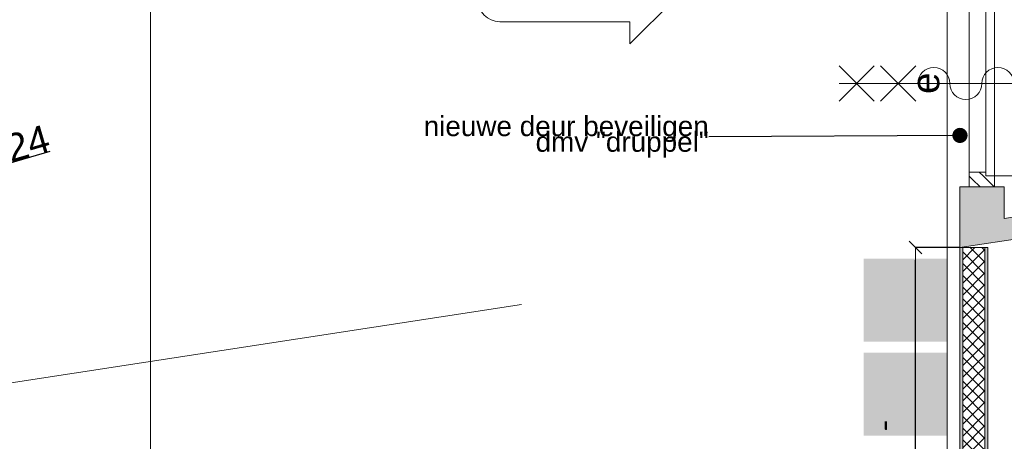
# Model space of a CAD drawing. Extents: x -238422 to 258194, y -34825 to 126331.
# Tile 36 of 239: x -189994 to -185552, y 43870 to 45773. Entities that reach past the tile are written whole.
import ezdxf
from ezdxf.enums import TextEntityAlignment as Align

# ---------------------------------------------------------------- set-up
doc = ezdxf.new("R2010")
doc.units = 0
doc.header["$LTSCALE"] = 50
doc.linetypes.add('_ .', pattern=[190, 90, -50, 0, -50])
doc.layers.get('0').update_dxf_attribs({"linetype": 'CONTINUOUS'})
doc.layers.get('Defpoints').update_dxf_attribs({"linetype": 'CONTINUOUS'})
for name, color, linetype in [('22 Binnenwanden', 7, 'CONTINUOUS'), ('22 Binnenwanden 2D arcering', 7, 'CONTINUOUS'), ('22 Binnenwanden Deuren', 7, 'CONTINUOUS'), ('22 Binnenwanden Deurlabels', 7, 'CONTINUOUS'), ('22 Binnenwanden Doorsnede-arcering', 7, 'CONTINUOUS'), ('22 Binnenwanden Laagscheidingslijnen', 7, 'CONTINUOUS'), ('65 Beveiliging', 7, 'CONTINUOUS'), ('65 Beveiliging 2D arcering', 7, 'CONTINUOUS'), ('A Stramien', 7, 'CONTINUOUS'), ('Tekst_dim 1_ 50', 7, 'CONTINUOUS'), ('WM5448--', 1, 'CONTINUOUS')]:
    doc.layers.add(name, color=color, linetype=linetype)
doc.styles.add('GENERATED_STYLE_1', font='ARIAL.TTF')
doc.styles.get("Standard").update_dxf_attribs({"font": 'ARIAL.TTF'})
doc.dimstyles.new('GENERATED_STYLE__3', dxfattribs={"dimtxt": 89.999998, "dimasz": 57, "dimexe": 0.18, "dimexo": 0, "dimgap": 0.09, "dimtad": 1, "dimdec": 0, "dimzin": 0, "dimdsep": 46, "dimtxsty": 'GENERATED_STYLE_1', "dimblk": 'ARROWHEAD_6', "dimblk1": 'ARROWHEAD_6', "dimblk2": 'ARROWHEAD_6', "dimcen": 0.09, "dimclrd": 1, "dimclre": 1, "dimclrt": 2, "dimadec": 1, "dimazin": 0, "dimtfac": 1, "dimtdec": 4, "dimtmove": 0, "dimatfit": 3, "dimfxl": 0, "dimtolj": 1, "dimtzin": 0, "dimarcsym": 0})
doc.dimstyles.new('GENERATED_STYLE__7', dxfattribs={"dimtxt": 125, "dimasz": 137.681159, "dimexe": 0.18, "dimexo": 40, "dimgap": 0.09, "dimtad": 1, "dimdec": 0, "dimzin": 0, "dimdsep": 46, "dimtxsty": 'GENERATED_STYLE_1', "dimblk": 'ARROWHEAD_5', "dimblk1": 'ARROWHEAD_5', "dimblk2": 'ARROWHEAD_5', "dimcen": 0.09, "dimclrd": 1, "dimclre": 1, "dimclrt": 2, "dimadec": 1, "dimazin": 0, "dimtfac": 1, "dimtdec": 4, "dimtmove": 0, "dimatfit": 3, "dimfxl": 0, "dimtolj": 1, "dimtzin": 0, "dimarcsym": 0})
doc.dimstyles.new('GENERATED_STYLE__8', dxfattribs={"dimtxt": 0.18, "dimasz": 136.8, "dimexe": 0.18, "dimexo": 0.0625, "dimgap": 0.09, "dimtad": 0, "dimtih": 1, "dimtoh": 1, "dimdec": 4, "dimzin": 0, "dimdsep": 46, "dimtxsty": 'Standard', "dimcen": 0.09, "dimadec": 0, "dimazin": 0, "dimtfac": 1, "dimtdec": 4, "dimtmove": 0, "dimatfit": 3, "dimldrblk": 'ARROWHEAD_11', "dimfxl": 0, "dimtolj": 1, "dimtzin": 0, "dimarcsym": 0})
pattern_1 = [(0, (0, 0), (0, 37.5), [0, -37.5])]
pattern_2 = [(45, (0, 0), (-31.8198, 31.8198), [])]

# ---------------------------------------------------------------- blocks, each defined once
blk = doc.blocks.new('Wall_43_2', base_point=(39150.3, 19182.9))
at = {"layer": '22 Binnenwanden Doorsnede-arcering', "linetype": 'Continuous', "lineweight": 0}
h = blk.add_hatch(dxfattribs=at)
h.set_pattern_fill('10_GIPS_0002', color=9, style=0, pattern_type=2)
h.set_pattern_definition(pattern_1)
h.paths.add_polyline_path([(39150.3, 19182.9), (39150.3, 13830.9), (39162.8, 13830.9), (39162.8, 19182.9)], flags=0)
h = blk.add_hatch(dxfattribs=at)
h.set_pattern_fill('13_45GR_ISOLATIE_0002', color=9, style=0, pattern_type=2)
h.set_pattern_definition([(45, (0, 0), (-26.516504, 26.516504), []), (135, (0, 0), (26.516504, 26.516504), [])])
h.paths.add_polyline_path([(39162.8, 19182.9), (39162.8, 13830.9), (39262.8, 13830.9), (39262.8, 19182.9)], flags=0)
h = blk.add_hatch(dxfattribs=at)
h.set_pattern_fill('10_GIPS_0002', color=9, style=0, pattern_type=2)
h.set_pattern_definition(pattern_1)
h.paths.add_polyline_path([(39275.3, 13830.9), (39275.3, 19182.9), (39262.8, 19182.9), (39262.8, 13830.9)], flags=0)
at = {"layer": '22 Binnenwanden', "color": 1, "linetype": 'Continuous', "lineweight": 0}
for p, q in [((39150.3, 19182.9), (39150.3, 13830.9)), ((39275.3, 19182.9), (39150.3, 19182.9)), ((39275.3, 13830.9), (39275.3, 19182.9))]:
    blk.add_line(p, q, dxfattribs=at)
at = {"layer": '22 Binnenwanden Laagscheidingslijnen', "color": 9, "linetype": 'Continuous', "lineweight": 0}
for p, q in [((39162.8, 19182.9), (39162.8, 13830.9)), ((39262.8, 13830.9), (39262.8, 19182.9))]:
    blk.add_line(p, q, dxfattribs=at)
blk = doc.blocks.new('D1c 1 zij bu h 15_2')
at = {"layer": '22 Binnenwanden 2D arcering', "linetype": 'Continuous', "lineweight": 0}
h = blk.add_hatch(dxfattribs=at)
h.set_pattern_fill('12_NAALDHOUT_0002', color=9, style=0, pattern_type=2)
h.set_pattern_definition(pattern_2)
h.paths.add_polyline_path([(-710, 0), (-710, -114), (-676.5, -114), (-676.5, 0)], flags=0)
h = blk.add_hatch(dxfattribs=at)
h.set_pattern_fill('12_NAALDHOUT_0002', color=9, style=0, pattern_type=2)
h.set_pattern_definition(pattern_2)
h.paths.add_polyline_path([(-676.5, 0), (-676.5, -114), (-660, -114), (-660, 0)], flags=0)
h = blk.add_hatch(dxfattribs=at)
h.set_pattern_fill('12_NAALDHOUT_0002', color=9, style=0, pattern_type=2)
h.set_pattern_definition(pattern_2)
h.paths.add_polyline_path([(-660, -74), (-660, 0), (-643, 0), (-643, -74)], flags=0)
h = blk.add_hatch(dxfattribs=at)
h.set_pattern_fill('12_NAALDHOUT_0002', color=9, style=0, pattern_type=2)
h.set_pattern_definition(pattern_2)
h.paths.add_polyline_path([(274, -74), (257, -74), (257, 0), (274, 0)], flags=0)
h = blk.add_hatch(dxfattribs=at)
h.set_pattern_fill('12_NAALDHOUT_0002', color=9, style=0, pattern_type=2)
h.set_pattern_definition(pattern_2)
h.paths.add_polyline_path([(274, 0), (274, -114), (290.5, -114), (290.5, 0)], flags=0)
h = blk.add_hatch(dxfattribs=at)
h.set_pattern_fill('12_NAALDHOUT_0002', color=9, style=0, pattern_type=2)
h.set_pattern_definition(pattern_2)
h.paths.add_polyline_path([(290.5, 0), (290.5, -114), (307, -114), (307, 0)], flags=0)
h = blk.add_hatch(dxfattribs=at)
h.set_pattern_fill('12_NAALDHOUT_0002', color=9, style=0, pattern_type=2)
h.set_pattern_definition(pattern_2)
h.paths.add_polyline_path([(307, -60), (307, 0), (324, 0), (324, -60)], flags=0)
h = blk.add_hatch(dxfattribs=at)
h.set_pattern_fill('12_NAALDHOUT_0002', color=9, style=0, pattern_type=2)
h.set_pattern_definition(pattern_2)
h.paths.add_polyline_path([(660, -60), (643, -60), (643, 0), (660, 0)], flags=0)
h = blk.add_hatch(dxfattribs=at)
h.set_pattern_fill('12_NAALDHOUT_0002', color=9, style=0, pattern_type=2)
h.set_pattern_definition(pattern_2)
h.paths.add_polyline_path([(660, 0), (660, -114), (676.5, -114), (676.5, 0)], flags=0)
h = blk.add_hatch(dxfattribs=at)
h.set_pattern_fill('12_NAALDHOUT_0002', color=9, style=0, pattern_type=2)
h.set_pattern_definition(pattern_2)
h.paths.add_polyline_path([(710, 0), (676.5, 0), (676.5, -114), (710, -114)], flags=0)
at = {"layer": '22 Binnenwanden Deuren', "color": 9, "linetype": 'Continuous', "lineweight": 0}
for p, q in [((-272.2, 429), (-113.8, 587.4)), ((-272.2, 587.4), (-113.8, 429)), ((-193, 587.4), (-193, -701.4)), ((-272.2, 241.7), (-113.8, 400.2)), ((-272.2, 400.2), (-113.8, 241.7)), ((-660, -114), (-660, -1048)), ((-272.2, -352.2), (-113.8, -510.7)), ((-272.2, -510.7), (-113.8, -352.2)), ((-272.2, -701.4), (-113.8, -543)), ((-272.2, -543), (-113.8, -701.4))]:
    blk.add_line(p, q, dxfattribs=at)
at = {"layer": '22 Binnenwanden Deuren', "color": 1, "linetype": 'Continuous', "lineweight": 0}
for p, q in [((-710, 0), (710, 0)), ((-710, 0), (-710, -114)), ((-643, -74), (-643, 0)), ((257, -74), (257, 0)), ((324, -60), (324, 0)), ((643, -60), (643, 0)), ((710, -114), (710, 0)), ((-710, -107), (-710, -7)), ((710, -107), (710, -7)), ((274, -74), (-660, -74)), ((-660, -74), (-660, -114)), ((274, -114), (274, -74)), ((307, -60), (660, -60)), ((307, -114), (307, -60)), ((660, -114), (660, -60)), ((-710, -114), (710, -114)), ((-660, -114), (274, -114))]:
    blk.add_line(p, q, dxfattribs=at)
at = {"layer": '22 Binnenwanden Deuren', "color": 9, "linetype": 'Continuous', "lineweight": 0}
for centre, radius, start, end in [((-193, 160), 72.3, 270, 90), ((-193, 15.3), 72.3, 90, 270), ((-193, -129.3), 72.3, 270, 90), ((-660, -114), 934, 270, 0), ((-193, -274), 72.3, 90, 270)]:
    blk.add_arc(centre, radius, start, end, dxfattribs=at)
blk = doc.blocks.new('Deur en raam marker 15+_2')
at = {"layer": '22 Binnenwanden Deurlabels', "color": 2, "lineweight": 0, "style": 'GENERATED_STYLE_1'}
blk.add_attdef('AC_WIDO_ID', text='', height=125, rotation=180, dxfattribs=at).set_placement((18.9, -155.9), align=Align.BOTTOM_LEFT)
blk = doc.blocks.new('Wall_44_2', base_point=(42550.4, 19804.2))
at = {"layer": '22 Binnenwanden Doorsnede-arcering', "linetype": 'Continuous', "lineweight": 0}
for points in [[(42550.4, 19804.2), (41092.1, 19581.1), (41107.2, 19482.3), (42565.6, 19705.4)], [(39150.3, 19182.9), (39703.6, 19267.5), (39688.4, 19366.4), (39350.3, 19314.6)]]:
    blk.add_hatch(color=255, dxfattribs=at).paths.add_polyline_path(points, flags=0)
at = {"layer": '22 Binnenwanden', "color": 1, "linetype": 'Continuous', "lineweight": 0}
for p, q in [((42550.4, 19804.2), (41092.1, 19581.1)), ((42565.6, 19705.4), (42550.4, 19804.2)), ((41107.2, 19482.3), (42565.6, 19705.4)), ((41107.2, 19482.3), (41092.1, 19581.1)), ((39688.4, 19366.4), (39350.3, 19314.6)), ((39703.6, 19267.5), (39688.4, 19366.4)), ((39150.3, 19182.9), (39703.6, 19267.5))]:
    blk.add_line(p, q, dxfattribs=at)
for p in [(41107.2, 19482.3), (39703.6, 19267.5)]:
    blk.add_point(p, dxfattribs=at)
at = {"layer": '22 Binnenwanden Deuren', "color": 1, "linetype": 'Continuous', "lineweight": 0, "zscale": 1000, "rotation": 8.69842222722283}
blk.add_blockref('D1c 1 zij bu h 15_2', (40389.2, 19480.7), dxfattribs=at)
at = {"layer": '22 Binnenwanden Deurlabels', "color": 9, "lineweight": 0, "rotation": 188.6984222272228}
blk.add_blockref('Deur en raam marker 15+_2', (40405.4, 19374.9), dxfattribs=at).add_auto_attribs({'AC_WIDO_ID': 'j'})
blk = doc.blocks.new('D1a bu h 15_4')
at = {"layer": '22 Binnenwanden 2D arcering', "linetype": 'Continuous', "lineweight": 0}
h = blk.add_hatch(dxfattribs=at)
h.set_pattern_fill('12_NAALDHOUT_0002', color=9, style=0, pattern_type=2)
h.set_pattern_definition(pattern_2)
h.paths.add_polyline_path([(-467, 0), (-467, -114), (-433.5, -114), (-433.5, 0)], flags=0)
h = blk.add_hatch(dxfattribs=at)
h.set_pattern_fill('12_NAALDHOUT_0002', color=9, style=0, pattern_type=2)
h.set_pattern_definition(pattern_2)
h.paths.add_polyline_path([(-433.5, 0), (-433.5, -114), (-417, -114), (-417, 0)], flags=0)
h = blk.add_hatch(dxfattribs=at)
h.set_pattern_fill('12_NAALDHOUT_0002', color=9, style=0, pattern_type=2)
h.set_pattern_definition(pattern_2)
h.paths.add_polyline_path([(-417, -74), (-417, 0), (-400, 0), (-400, -74)], flags=0)
h = blk.add_hatch(dxfattribs=at)
h.set_pattern_fill('12_NAALDHOUT_0002', color=9, style=0, pattern_type=2)
h.set_pattern_definition(pattern_2)
h.paths.add_polyline_path([(417, -74), (400, -74), (400, 0), (417, 0)], flags=0)
h = blk.add_hatch(dxfattribs=at)
h.set_pattern_fill('12_NAALDHOUT_0002', color=9, style=0, pattern_type=2)
h.set_pattern_definition(pattern_2)
h.paths.add_polyline_path([(417, 0), (417, -114), (433.5, -114), (433.5, 0)], flags=0)
h = blk.add_hatch(dxfattribs=at)
h.set_pattern_fill('12_NAALDHOUT_0002', color=9, style=0, pattern_type=2)
h.set_pattern_definition(pattern_2)
h.paths.add_polyline_path([(467, 0), (433.5, 0), (433.5, -114), (467, -114)], flags=0)
at = {"layer": '22 Binnenwanden Deuren', "color": 9, "linetype": 'Continuous', "lineweight": 0}
for p, q in [((-79.2, 429), (79.2, 587.4)), ((-79.2, 587.4), (79.2, 429)), ((0, 587.4), (0, -701.4)), ((-79.2, 241.7), (79.2, 400.2)), ((-79.2, 400.2), (79.2, 241.7)), ((-417, -114), (-417, -948)), ((-79.2, -352.2), (79.2, -510.7)), ((-79.2, -510.7), (79.2, -352.2)), ((-79.2, -701.4), (79.2, -543)), ((-79.2, -543), (79.2, -701.4))]:
    blk.add_line(p, q, dxfattribs=at)
at = {"layer": '22 Binnenwanden Deuren', "color": 1, "linetype": 'Continuous', "lineweight": 0}
for p, q in [((-467, 0), (467, 0)), ((-467, -114), (-467, 0)), ((-400, -74), (-400, 0)), ((400, -74), (400, 0)), ((467, -114), (467, 0)), ((417, -74), (-417, -74)), ((-417, -74), (-417, -114)), ((417, -114), (417, -74)), ((-467, -114), (467, -114)), ((-417, -114), (417, -114))]:
    blk.add_line(p, q, dxfattribs=at)
at = {"layer": '22 Binnenwanden Deuren', "color": 9, "linetype": 'Continuous', "lineweight": 0}
for centre, radius, start, end in [((0, 160), 72.3, 270, 90), ((0, 15.3), 72.3, 90, 270), ((0, -129.3), 72.3, 270, 90), ((-417, -114), 834, 270, 0), ((0, -274), 72.3, 90, 270)]:
    blk.add_arc(centre, radius, start, end, dxfattribs=at)
blk = doc.blocks.new('Deur en raam marker 15+')
at = {"layer": '22 Binnenwanden Deurlabels', "color": 2, "lineweight": 0, "style": 'GENERATED_STYLE_1'}
blk.add_attdef('AC_WIDO_ID', text='', height=125, rotation=180, dxfattribs=at).set_placement((47.4, -255.9), align=Align.BOTTOM_LEFT)
blk = doc.blocks.new('Wall_50_2', base_point=(39150.3, 22175.9))
at = {"layer": '22 Binnenwanden Doorsnede-arcering', "linetype": 'Continuous', "lineweight": 0}
for points in [[(39150.3, 22175.9), (39150.3, 20390.6), (39192.3, 20390.6), (39306.3, 20390.6), (39350.3, 20390.6), (39350.3, 22175.9)], [(39150.3, 19182.9), (39350.3, 19314.6), (39350.3, 19456.6), (39306.3, 19456.6), (39192.3, 19456.6), (39150.3, 19456.6)]]:
    blk.add_hatch(color=255, dxfattribs=at).paths.add_polyline_path(points, flags=0)
at = {"layer": '22 Binnenwanden', "color": 1, "linetype": 'Continuous', "lineweight": 0}
for p, q in [((39150.3, 22175.9), (39150.3, 20390.6)), ((39350.3, 20390.6), (39350.3, 22175.9)), ((39192.3, 20390.6), (39150.3, 20390.6)), ((39306.3, 20390.6), (39192.3, 20390.6)), ((39350.3, 20390.6), (39306.3, 20390.6)), ((39192.3, 19456.6), (39150.3, 19456.6)), ((39150.3, 19456.6), (39150.3, 19182.9)), ((39306.3, 19456.6), (39192.3, 19456.6)), ((39350.3, 19456.6), (39306.3, 19456.6)), ((39350.3, 19314.6), (39350.3, 19456.6))]:
    blk.add_line(p, q, dxfattribs=at)
at = {"layer": '22 Binnenwanden Deuren', "color": 1, "linetype": 'Continuous', "lineweight": 0, "zscale": 1000, "rotation": 89.99999999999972}
blk.add_blockref('D1a bu h 15_4', (39192.3, 19923.6), dxfattribs=at)
at = {"layer": '22 Binnenwanden Deurlabels', "color": 9, "lineweight": 0, "rotation": 270}
blk.add_blockref('Deur en raam marker 15+', (39350.3, 19923.6), dxfattribs=at).add_auto_attribs({'AC_WIDO_ID': 'e'})
blk = doc.blocks.new('2D Brandslanghaspel 15+')
at = {"layer": '65 Beveiliging 2D arcering', "linetype": 'Continuous', "lineweight": 0}
for color, points in [(255, [(-187.5, 187.5), (187.5, 187.5), (187.5, -187.5), (-187.5, -187.5)]), (2, [(-111.3, 147.8), (-111.3, -54.7, 0.414214), (-105.7, -60.3, 0.414214), (-100.1, -54.7), (-100.1, 147.8, 0.414214), (-105.7, 153.4, 0.414214)]), (2, [(-92.6, 136.5), (-92.6, -109), (-81.3, -109), (-81.3, 136.5, 0.414214), (-86.9, 142.2, 0.414214)]), (2, [(-73.8, 136.5), (-73.8, -43.5, 0.414214), (-68.2, -49.1, 0.414214), (-62.6, -43.5), (-62.6, 136.5, 0.414214), (-68.2, 142.2, 0.414214)]), (2, [(-55.1, 136.5), (-55.1, -43.5, 0.414214), (-49.4, -49.1, 0.414214), (-43.8, -43.5), (-43.8, 136.5, 0.414214), (-49.4, 142.2, 0.414214)]), (2, [(-35.9, 136.5), (-35.9, -43.5, 0.414214), (-30.2, -49.1, 0.414214), (-24.6, -43.5), (-24.6, 136.5, 0.414214), (-30.2, 142.2, 0.414214)]), (2, [(-17.1, 136.5), (-17.1, -43.5, 0.414214), (-11.5, -49.1, 0.414214), (-5.9, -43.5), (-5.9, 136.5, 0.414214), (-11.5, 142.2, 0.414214)]), (2, [(1.6, 136.5), (1.6, -43.5, 0.414214), (7.3, -49.1, 0.414214), (12.9, -43.5), (12.9, 136.5, 0.414214), (7.3, 142.2, 0.414214)]), (2, [(-92.6, -122.3), (-92.6, -156, 0.414214), (-86.9, -161.6, 0.414214), (-81.3, -156), (-81.3, -122.3)])]:
    blk.add_hatch(color=color, dxfattribs=at).paths.add_polyline_path(points, flags=0)
h = blk.add_hatch(color=2, dxfattribs=at)
h.paths.add_polyline_path([(-187.5, -187.5), (187.5, -187.5), (187.5, 187.5), (-187.5, 187.5)], flags=0)
h.paths.add_polyline_path([(-180, -180), (-180, 180), (180, 180), (180, -180)], flags=0)
h = blk.add_hatch(color=2, dxfattribs=at)
h.paths.add_polyline_path([(19.9, 147.8), (19.9, -54.7, 0.414214), (25.6, -60.3, 0.414214), (31.2, -54.7), (31.2, 35.3), (86.7, 35.3, 0.858182), (160, 46.5, 0.858182), (86.7, 57.8), (31.2, 57.8), (31.2, 147.8, 0.414214), (25.6, 153.4, 0.414214)], flags=0)
h.paths.add_polyline_path([(118.7, 42.8), (100.3, 42.8, 0.319198), (118.7, 24.4)], flags=0)
h.paths.add_polyline_path([(144.7, 42.8), (126.2, 42.8), (126.2, 24.4, 0.319198)], flags=0)
h.paths.add_polyline_path([(144.7, 50.3, 0.319198), (126.2, 68.7), (126.2, 50.3)], flags=0)
h.paths.add_polyline_path([(100.3, 50.3), (118.7, 50.3), (118.7, 68.7, 0.319198)], flags=0)
blk = doc.blocks.new('2D Handmelder 2 15+')
at = {"layer": '65 Beveiliging 2D arcering', "linetype": 'Continuous', "lineweight": 0}
for color, points in [(255, [(-187.5, 187.5), (187.5, 187.5), (187.5, -187.5), (-187.5, -187.5)]), (2, [(-56.25, 0, 1), (56.25, 0, 1)])]:
    blk.add_hatch(color=color, dxfattribs=at).paths.add_polyline_path(points, flags=0)
h = blk.add_hatch(color=2, dxfattribs=at)
h.paths.add_polyline_path([(-187.5, 187.5), (-187.5, -187.5), (187.5, -187.5), (187.5, 187.5)], flags=0)
h.paths.add_polyline_path([(-168.75, 168.75), (-168.75, -168.75), (168.75, -168.75), (168.75, 168.75)], flags=0)
blk = doc.blocks.new('2D Wijzigingspijl 15+[1]_2', base_point=(37861.3, 20302.4))
at = {"color": 1, "linetype": 'Continuous', "lineweight": 0}
for p, q in [((37861.3, 20302.4), (37661.3, 20502.4)), ((37661.3, 20502.4), (37661.3, 20402.4)), ((37661.3, 20402.4), (37074.4, 20402.4)), ((37661.3, 20102.4), (37861.3, 20302.4)), ((37074.4, 20202.4), (37661.3, 20202.4)), ((37661.3, 20202.4), (37661.3, 20102.4))]:
    blk.add_line(p, q, dxfattribs=at)
blk.add_arc((37074.4, 20302.4), 100, 90, 270, dxfattribs=at)
at = {"color": 2, "lineweight": 0, "insert": (37761.3, 20307.3), "char_height": 100, "attachment_point": 6, "style": 'GENERATED_STYLE_1'}
blk.add_mtext('{ 27-01-2012}', dxfattribs=at)
blk = doc.blocks.new('ARROWHEAD_6')
at = {"color": 0, "linetype": 'Continuous', "lineweight": 0}
for p, q in [((0, 0), (-1, 0)), ((-0.5, -0.5), (0.5, 0.5))]:
    blk.add_line(p, q, dxfattribs=at)
blk = doc.blocks.new('*D2653')
at = {"layer": 'Defpoints', "color": 0, "linetype": 'Continuous', "transparency": 16777216}
for p in [(-221993.7, 74905), (-221793.7, 74905), (-221793.7, 69553)]:
    blk.add_point(p, dxfattribs=at)
at = {"layer": 'Tekst_dim 1_ 50', "color": 1, "linetype": 'Continuous', "lineweight": -2, "transparency": 16777216}
for p, q in [((-221793.7, 74905), (-221993.9, 74905)), ((-221993.7, 69610), (-221993.7, 74848)), ((-221793.7, 69553), (-221993.9, 69553))]:
    blk.add_line(p, q, dxfattribs=at)
at = {"layer": 'Tekst_dim 1_ 50', "color": 1, "linetype": 'Continuous', "lineweight": -2, "transparency": 16777216, "xscale": 56.99999999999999, "yscale": 56.99999999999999, "zscale": 56.99999999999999}
for p, rotation in [((-221993.7, 74905), 90), ((-221993.7, 69553), 270)]:
    blk.add_blockref('ARROWHEAD_6', p, dxfattribs=dict(at, rotation=rotation))
at = {"layer": 'Tekst_dim 1_ 50', "color": 2, "linetype": 'Continuous', "lineweight": 0, "transparency": 16777216, "insert": (-222039.7, 72229), "char_height": 90, "attachment_point": 5, "rotation": 90, "style": 'GENERATED_STYLE_1'}
blk.add_mtext('\\A1;5352', dxfattribs=at)
blk = doc.blocks.new('ARROWHEAD_5')
at = {"color": 0, "linetype": 'Continuous', "lineweight": 0}
blk.add_line((0, 0), (-1, 0), dxfattribs=at)
blk.add_solid([(-1, 0.2679), (0, 0), (-1, -0.2679), (-1, 0.2679)], dxfattribs=at)
blk = doc.blocks.new('*D2679')
at = {"layer": 'Defpoints', "color": 0, "linetype": 'Continuous', "transparency": 16777216}
for p in [(-226636.1, 75122.8), (-227714.9, 74806)]:
    blk.add_point(p, dxfattribs=at)
at = {"layer": 'Tekst_dim 1_ 50', "color": 1, "linetype": 'Continuous', "lineweight": -2, "transparency": 16777216}
for p, q in [((-225899.2, 75339.2), (-226504, 75161.6)), ((-227714.9, 74806), (-226636.1, 75122.8))]:
    blk.add_line(p, q, dxfattribs=at)
at = {"layer": 'Tekst_dim 1_ 50', "color": 1, "linetype": 'Continuous', "lineweight": -2, "transparency": 16777216, "xscale": 137.6811594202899, "yscale": 137.6811594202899, "zscale": 137.6811594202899, "rotation": 196.3644406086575}
blk.add_blockref('ARROWHEAD_5', (-226636.1, 75122.8), dxfattribs=at)
at = {"layer": 'Tekst_dim 1_ 50', "color": 2, "linetype": 'Continuous', "lineweight": 0, "transparency": 16777216, "insert": (-226153.3, 75330.1), "char_height": 125, "attachment_point": 5, "rotation": 16.3644, "style": 'GENERATED_STYLE_1'}
blk.add_mtext('\\A1;R1124', dxfattribs=at)
blk = doc.blocks.new('ARROWHEAD_11')
at = {"color": 0, "linetype": 'Continuous', "lineweight": 0}
blk.add_line((0, 0), (-1, 0), dxfattribs=at)
at = {"color": 0, "linetype": 'Continuous', "lineweight": 0, "const_width": 0.25, "flags": 128}
blk.add_lwpolyline([(-0.125, 0, 1), (0.125, 0, 1)], format="xyb", close=True, dxfattribs=at)
blk = doc.blocks.new('dasg')
at = {"layer": 'A Stramien', "color": 9, "linetype": '_ .', "lineweight": 0, "flags": 128}
for points in [[(-225444.9, 63309.5), (-225444.9, 93947.6)], [(-221851.9, 63309.5), (-221851.9, 93947.6)]]:
    blk.add_lwpolyline(points, dxfattribs=at)
blk.add_lwpolyline([(-214381.2, 76092), (-232620.2, 73287.9, -0.123), (-260004.9, 77469.7)], format="xyb", dxfattribs=at)
at = {"color": 1, "linetype": 'Continuous', "lineweight": 0}
blk.add_blockref('2D Wijzigingspijl 15+[1]_2', (-223082.7, 76024.5), dxfattribs=at)
at = {"layer": '22 Binnenwanden', "color": 1, "lineweight": 0}
for name, p in [('Wall_50_2', (-221793.7, 77898)), ('Wall_44_2', (-218393.6, 75526.3)), ('Wall_43_2', (-221793.7, 74905))]:
    blk.add_blockref(name, p, dxfattribs=at)
at = {"layer": '65 Beveiliging', "color": 1, "linetype": 'Continuous', "lineweight": 0, "zscale": 1000}
for name, p in [('2D Handmelder 2 15+', (-222041.1, 74668)), ('2D Brandslanghaspel 15+', (-222041.1, 74243))]:
    blk.add_blockref(name, p, dxfattribs=at)
at = {"layer": 'Tekst_dim 1_ 50', "color": 2, "linetype": 'Continuous', "lineweight": 0, "insert": (-222927, 75404.2), "char_height": 90, "width": 1254.86, "attachment_point": 6, "line_spacing_factor": 0.470755, "style": 'GENERATED_STYLE_1'}
blk.add_mtext('{nieuwe deur beveiligen\\Pdmv "druppel"}', dxfattribs=at)
at = {"layer": 'Tekst_dim 1_ 50', "color": 1, "linetype": 'Continuous', "lineweight": 0}
dim = blk.add_radius_dim(center=(-227714.9, 74806), mpoint=(-226636.1, 75122.8), dimstyle='GENERATED_STYLE__7', dxfattribs=at)
dim.commit()
dim.dimension.update_dxf_attribs({"geometry": '*D2679', "text_midpoint": (-226153.3, 75330.1)})
dim = blk.add_linear_dim(base=(-221993.7, 74905), p1=(-221793.7, 69553), p2=(-221793.7, 74905), angle=90, dimstyle='GENERATED_STYLE__3', dxfattribs=at)
dim.commit()
dim.dimension.update_dxf_attribs({"geometry": '*D2653', "text_midpoint": (-222039.7, 72229)})
at = {"layer": 'Tekst_dim 1_ 50', "color": 1, "linetype": 'Continuous', "lineweight": 0, "annotation_type": 0, "has_hookline": 1, "hookline_direction": 1, "text_width": 771}
blk.add_leader([(-221793.7, 75411.3), (-222926.9, 75404.2)], dimstyle='GENERATED_STYLE__8', dxfattribs=at)

msp = doc.modelspace()

# ---------------------------------------------------------------- block references
at = {"layer": 'WM5448--'}
msp.add_blockref('dasg', (36041.72169, -30160.8573), dxfattribs=at)

doc.saveas('drawing.dxf')
